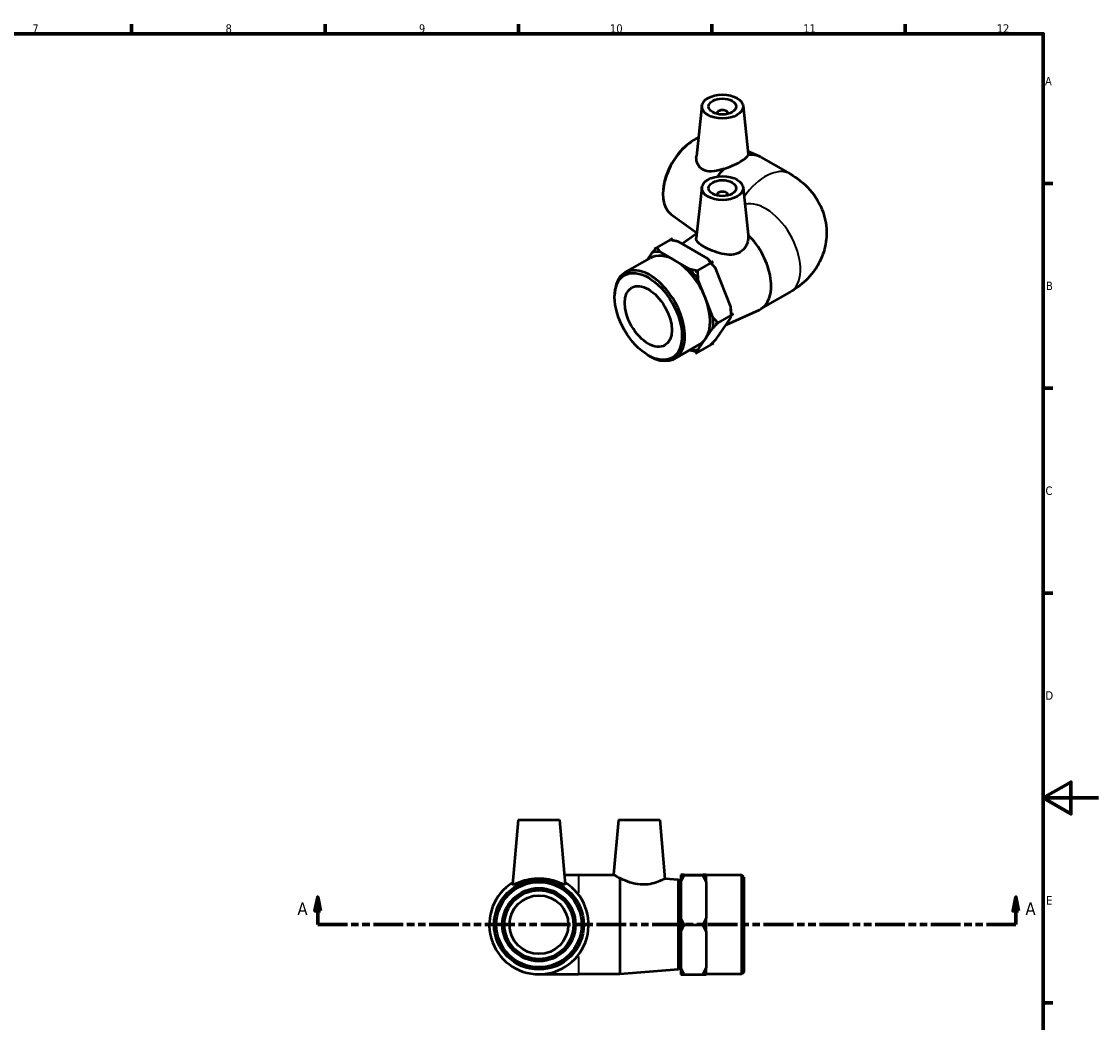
# Model space of a CAD drawing. Header units: millimetres. Extents: x 0 to 901, y -136 to 594.
# Tile 4 of 4: x 451 to 841, y 216 to 578. Entities that reach past the tile are written whole.
import ezdxf

# ---------------------------------------------------------------- set-up
doc = ezdxf.new("R2010")
doc.units = ezdxf.units.MM
doc.linetypes.add('DOUBLE_DASH_CHAIN', pattern=[1.2403, 0.6614, -0.0827, 0.1654, -0.0827, 0.1654, -0.0827])
for name, color, linetype, lineweight in [('Border (ANSI)', 7, 'Continuous', 70), ('Section Line (ANSI)', 7, 'DOUBLE_DASH_CHAIN', 70), ('Visible (ANSI)', 7, 'Continuous', 50), ('Visible Narrow (ANSI)', 7, 'Continuous', 35)]:
    doc.layers.add(name, color=color, linetype=linetype, lineweight=lineweight)
doc.styles.add('Label Text (ANSI)', font='tahoma.ttf')
doc.styles.add('Note Text (ANSI)', font='tahoma.ttf')

# ---------------------------------------------------------------- blocks, each defined once
blk = doc.blocks.new('Borders Default Border')
at = {"layer": 'Border (ANSI)'}
for p, q in [((490.58, 574), (490.58, 577.45)), ((560.67, 574), (560.67, 577.45)), ((630.75, 574), (630.75, 577.45)), ((700.83, 574), (700.83, 577.45)), ((770.92, 574), (770.92, 577.45)), ((821, 519.75), (824.45, 519.75)), ((821, 445.5), (824.45, 445.5)), ((821, 371.25), (824.45, 371.25)), ((821, 222.75), (824.45, 222.75))]:
    blk.add_line(p, q, dxfattribs=at)
at = {"layer": 'Border (ANSI)', "flags": 128}
for points in [[(20, 20), (20, 574), (821, 574), (821, 20), (20, 20)], [(841, 297), (821, 297), (831, 302.77), (831, 291.23), (821, 297)]]:
    blk.add_lwpolyline(points, dxfattribs=at)
at = {"layer": 'Border (ANSI)', "color": 230, "true_color": 0xff0080, "attachment_point": 7, "style": 'Note Text (ANSI)'}
for s, insert, char_height in [('7', (454.6, 574.4), 3.05), ('8', (524.63, 574.33), 3.05), ('9', (594.7, 574.34), 3.05), ('10', (663.96, 574.34), 3.048), ('11', (734.04, 574.4), 3.048), ('12', (804.13, 574.4), 3.048), ('A', (821.63, 555.35), 3.05), ('B', (821.99, 481.1), 3.05), ('C', (821.8, 406.8), 3.05), ('D', (821.81, 332.6), 3.05), ('E', (822.05, 258.35), 3.05)]:
    blk.add_mtext(s, dxfattribs=dict(at, insert=insert, char_height=char_height))
blk = doc.blocks.new('2dTransSection0')
at = {"layer": 'Section Line (ANSI)', "linetype": 'Continuous'}
for p, q in [((558.03, 261.06), (557.03, 256.06)), ((558.03, 256.06), (558.03, 261.06)), ((559.03, 256.06), (558.03, 261.06)), ((811.07, 261.06), (810.07, 256.06)), ((811.07, 256.06), (811.07, 261.06)), ((812.07, 256.06), (811.07, 261.06)), ((557.03, 256.06), (559.03, 256.06)), ((558.03, 251.06), (558.03, 256.06)), ((810.07, 256.06), (812.07, 256.06)), ((811.07, 251.06), (811.07, 256.06)), ((558.03, 251.06), (568.63, 251.06)), ((800.47, 251.06), (811.07, 251.06))]:
    blk.add_line(p, q, dxfattribs=at)
at = {"layer": 'Section Line (ANSI)', "linetype": 'DOUBLE_DASH_CHAIN', "ltscale": 16.288881}
blk.add_line((558.03, 251.06), (811.07, 251.06), dxfattribs=at)
at = {"layer": 'Section Line (ANSI)', "linetype": 'Continuous', "flags": 128}
for points in [[(559.03, 256.06), (558.03, 261.06), (557.03, 256.06), (559.03, 256.06)], [(812.07, 256.06), (811.07, 261.06), (810.07, 256.06), (812.07, 256.06)]]:
    blk.add_lwpolyline(points, dxfattribs=at)
at = {"layer": 'Section Line (ANSI)'}
for points in [[(559.03, 256.06), (558.03, 261.06), (557.03, 256.06), (559.03, 256.06)], [(812.07, 256.06), (811.07, 261.06), (810.07, 256.06), (812.07, 256.06)]]:
    blk.add_solid(points, dxfattribs=at)
at = {"layer": 'Section Line (ANSI)', "char_height": 4.57, "attachment_point": 7, "style": 'Label Text (ANSI)'}
for insert in [(550.67, 254.56), (814.54, 254.56)]:
    blk.add_mtext('A', dxfattribs=dict(at, insert=insert))

msp = doc.modelspace()

# ---------------------------------------------------------------- linework, layer by layer
at = {"layer": 'Visible (ANSI)'}
for p, q in [((697.225, 547.898), (695.273, 529.688)), ((712.197, 547.898), (714.074, 530.388)), ((702.711, 545.179), (702.711, 544.993)), ((706.711, 545.179), (706.711, 544.993)), ((693.084, 534.661), (693.559, 534.986)), ((713.96, 531.451), (718.105, 529.588)), ((718.643, 529.313), (729.25, 523.205)), ((683.223, 517.538), (683.181, 516.964)), ((697.225, 518.336), (695.247, 499.887)), ((702.711, 515.617), (702.711, 515.43)), ((706.711, 515.617), (706.711, 515.43)), ((712.197, 518.336), (714.039, 501.153)), ((686.06, 508.573), (695.455, 501.828)), ((686.626, 499.796), (680.12, 496.05)), ((685.742, 499.287), (686.626, 499.796)), ((686.626, 499.796), (686.626, 499.796)), ((690.037, 497.85), (695.445, 501.732)), ((680.121, 496.049), (680.12, 496.05)), ((680.12, 496.05), (680.12, 496.049)), ((680.121, 496.049), (681.005, 496.558)), ((699.34, 492.543), (688.608, 498.665)), ((669.389, 487.433), (678.546, 492.706)), ((679.137, 494.626), (677.328, 492.005)), ((687.469, 491.858), (682.103, 494.919)), ((692.835, 488.796), (687.469, 491.858)), ((701.323, 491.412), (694.817, 487.666)), ((695.701, 488.175), (694.817, 487.666)), ((694.817, 487.665), (695.701, 488.174)), ((701.322, 491.412), (700.438, 490.903)), ((700.439, 490.902), (701.323, 491.411)), ((701.323, 491.412), (701.322, 491.412)), ((701.323, 491.411), (701.323, 491.412)), ((707.731, 475.025), (702.322, 488.857)), ((694.817, 487.665), (694.817, 487.666)), ((694.817, 487.666), (694.817, 487.666)), ((698.521, 478.195), (695.816, 485.111)), ((718.643, 474.254), (729.25, 480.362)), ((665.643, 478.553), (665.643, 479.164)), ((701.226, 471.279), (698.521, 478.195)), ((708.73, 472.47), (702.225, 468.724)), ((706.024, 468.55), (718.105, 473.98)), ((708.73, 472.47), (707.846, 471.961)), ((707.846, 471.961), (708.73, 472.47)), ((707.847, 472.9), (707.847, 471.961)), ((708.73, 472.47), (708.73, 472.47)), ((708.73, 472.47), (708.73, 472.47)), ((703.109, 469.233), (702.225, 468.724)), ((702.225, 468.724), (703.109, 469.233)), ((702.225, 468.724), (702.225, 468.724)), ((702.225, 468.724), (702.225, 468.724)), ((702.425, 463.336), (707.747, 471.046)), ((707.847, 471.961), (707.847, 471.927)), ((698.581, 463.445), (701.242, 467.3)), ((687.354, 456.236), (696.511, 461.509)), ((701.441, 461.912), (694.936, 458.166)), ((695.919, 459.59), (698.581, 463.445)), ((701.442, 461.912), (700.558, 461.403)), ((700.558, 461.404), (701.441, 461.912)), ((701.441, 461.912), (701.442, 461.912)), ((677.794, 457.454), (678.322, 457.147)), ((692.811, 459.378), (692.954, 459.297)), ((695.82, 458.675), (694.936, 458.166)), ((694.936, 458.166), (695.82, 458.675)), ((694.936, 458.166), (694.936, 458.166)), ((694.936, 458.166), (694.936, 458.166)), ((630.713, 289.055), (628.664, 265.634)), ((630.713, 289.055), (645.713, 289.055)), ((645.713, 289.055), (647.762, 265.634)), ((667.013, 289.055), (665.279, 269.238)), ((667.013, 289.055), (682.013, 289.055)), ((682.013, 289.055), (683.88, 267.716)), ((652.513, 269.055), (647.463, 269.055)), ((665.578, 269.055), (652.513, 269.055)), ((667.513, 267.957), (667.513, 233.055)), ((688.765, 267.316), (683.88, 267.716)), ((688.765, 234.794), (688.765, 267.316)), ((689.513, 266.505), (688.765, 267.316)), ((689.513, 266.505), (689.513, 235.605)), ((689.613, 269.104), (690.863, 269.104)), ((689.613, 269.103), (689.613, 269.104)), ((690.821, 269.103), (689.613, 269.103)), ((689.613, 269.091), (689.613, 269.02)), ((689.613, 269.02), (689.613, 269.007)), ((689.613, 269.007), (698.813, 269.007)), ((689.613, 269.007), (689.613, 269.006)), ((689.613, 269.006), (690.863, 269.006)), ((689.613, 269.006), (689.613, 266.572)), ((689.613, 266.572), (689.613, 253.393)), ((690.863, 269.104), (697.563, 269.104)), ((697.563, 269.104), (698.813, 269.104)), ((697.563, 269.006), (698.813, 269.006)), ((698.813, 269.103), (697.604, 269.103)), ((698.813, 269.104), (698.813, 269.103)), ((698.813, 269.091), (698.813, 269.055)), ((698.813, 269.055), (698.813, 269.02)), ((711.763, 269.055), (698.813, 269.055)), ((698.813, 269.007), (698.813, 269.02)), ((698.813, 269.007), (698.813, 269.006)), ((698.813, 266.572), (698.813, 269.006)), ((698.813, 266.572), (698.813, 259.982)), ((711.763, 233.055), (711.763, 269.055)), ((712.513, 268.305), (711.763, 269.055)), ((712.513, 268.305), (712.513, 233.805)), ((689.613, 263.555), (689.513, 263.555)), ((698.813, 259.982), (698.813, 253.393)), ((689.613, 253.393), (689.613, 250.959)), ((690.863, 250.959), (689.613, 250.959)), ((689.613, 250.959), (689.613, 250.958)), ((689.613, 250.958), (689.613, 248.537)), ((689.613, 250.958), (690.863, 250.958)), ((689.613, 250.958), (698.813, 250.958)), ((689.613, 250.958), (689.613, 250.958)), ((698.813, 250.959), (697.563, 250.959)), ((697.563, 250.958), (698.813, 250.958)), ((698.813, 250.959), (698.813, 253.393)), ((698.813, 250.959), (698.813, 250.958)), ((698.813, 248.537), (698.813, 250.958)), ((698.813, 250.958), (698.813, 250.958)), ((689.613, 248.537), (689.613, 235.428)), ((698.813, 248.537), (698.813, 241.983)), ((689.613, 238.555), (689.513, 238.555)), ((698.813, 241.983), (698.813, 235.428)), ((688.765, 234.794), (667.513, 233.055)), ((689.513, 235.605), (688.765, 234.794)), ((689.613, 235.428), (689.613, 233.02)), ((698.813, 233.02), (698.813, 235.428)), ((638.213, 233.055), (652.513, 233.055)), ((667.513, 233.055), (652.513, 233.055)), ((690.863, 233.007), (689.613, 233.007)), ((689.613, 233.007), (689.613, 233.007)), ((689.613, 233.007), (698.813, 233.007)), ((698.813, 233.007), (697.563, 233.007)), ((711.763, 233.055), (698.813, 233.055)), ((698.813, 233.007), (698.813, 233.007)), ((712.513, 233.805), (711.763, 233.055))]:
    msp.add_line(p, q, dxfattribs=at)
for radius in [16.261, 15.45, 13.25, 12.5, 10.625]:
    msp.add_circle((638.213, 251.055), radius, dxfattribs=at)
msp.add_arc((638.213, 251.055), 18, 121.80379, 58.19621, dxfattribs=at)
for centre, major_axis, ratio in [((704.711, 547.632), (-7.5, 0), 0.5758617), ((704.711, 547.632), (-5, 0), 0.5758617), ((704.711, 518.069), (-7.5, 0), 0.5758617), ((704.711, 518.069), (-5, 0), 0.5758617), ((677.841, 471.529), (-8.608, 14.949), 0.5780931), ((677.841, 471.529), (-6.018, 10.45), 0.5780931)]:
    msp.add_ellipse(centre, major_axis=major_axis, ratio=ratio, dxfattribs=at)
for centre, major_axis, ratio, start_param, end_param in [((704.711, 545.179), (-2, 0), 0.5758617, 2.9729035, 6.4518745), ((694.633, 522.369), (-8.115, -14.092), 0.5780931, 3.8070131, 6.2251868), ((694.104, 522.673), (-7.71, -13.389), 0.5780931, 4.0185648, 5.4062132), ((709.661, 513.715), (8.983, 15.599), 0.5780931, 0, 0.4322674), ((709.661, 513.715), (-8.983, -15.599), 0.5780931, 4.2762542, 4.4873682), ((704.711, 515.617), (2, 0), 0.5758617, 6.1144961, 9.5934671), ((709.661, 489.853), (8.983, -15.599), 0.5780931, 6.2251868, 8.2901164), ((687.528, 477.108), (-10.372, 18.011), 0.5780931, 6.0279698, 6.0280076), ((687.528, 477.108), (-8.983, 15.599), 0.5780931, 5.5043899, 6.2831853), ((687.528, 477.108), (-9.748, 16.928), 0.5780931, 5.9033842, 6.1525932), ((687.528, 477.108), (-8.983, 15.599), 0.5780931, 4.4571924, 5.5043899), ((694.034, 480.854), (9.748, -16.928), 0.5780931, 1.856862, 1.963803), ((678.371, 471.835), (8.983, -15.599), 0.5780931, 5.4958534, 10.2121098), ((687.528, 477.108), (-9.748, 16.928), 0.5780931, 4.8561866, 5.1053957), ((694.034, 480.854), (9.748, -16.928), 0.5780931, 1.714594, 1.8568217), ((687.528, 477.108), (10.372, -18.011), 0.5780931, 1.8391796, 1.8392174), ((687.528, 477.108), (8.983, -15.599), 0.5780931, 0.2684022, 1.3155997), ((694.034, 480.854), (9.748, -16.928), 0.5780931, 0.7873319, 0.9166055), ((687.528, 477.108), (-9.748, 16.928), 0.5780931, 3.8089891, 4.0581981), ((687.528, 477.108), (10.372, -18.011), 0.5780931, 0.7919821, 0.7920198), ((687.528, 477.108), (8.983, -15.599), 0.5780931, 0, 0.2684022), ((694.034, 480.854), (10.372, -18.011), 0.5780931, 6.0279698, 6.0280076), ((687.528, 477.108), (9.748, -16.928), 0.5780931, 5.9033842, 6.1525932), ((687.528, 477.108), (10.372, -18.011), 0.5780931, 6.0279698, 6.0280076), ((688.412, 477.617), (10.372, -18.011), 0.5780931, 6.0279698, 6.0280076)]:
    msp.add_ellipse(centre, major_axis=major_axis, ratio=ratio, start_param=start_param, end_param=end_param, dxfattribs=at)
for points, knots in [([(697.622, 524.762), (696.837, 525.191), (696.186, 525.873), (695.37, 527.518), (695.203, 528.473), (695.252, 529.465), (695.261, 529.576), (695.273, 529.687)], [0, 0, 0, 0, 0.34962317, 0.34962317, 0.69924633, 0.69924633, 0.74284921, 0.74284921, 0.74284921, 0.74284921]), ([(705.282, 525.011), (706.211, 525.317), (707.173, 525.692), (709.265, 526.608), (710.364, 527.165), (712.117, 528.175), (712.86, 528.678), (713.726, 529.465), (713.955, 529.776), (714.039, 530.054)], [0.8564115, 0.8564115, 0.8564115, 0.8564115, 1.1438393, 1.1438393, 1.5157619, 1.5157619, 1.8876846, 1.8876846, 2.1751124, 2.1751124, 2.1751124, 2.1751124]), ([(714.074, 530.388), (714.077, 530.356), (714.079, 530.323), (714.077, 530.214), (714.064, 530.135), (714.039, 530.054)], [3.54221286, 3.54221286, 3.54221286, 3.54221286, 3.57806178, 3.57806178, 3.66255665, 3.66255665, 3.66255665, 3.66255665]), ([(705.282, 525.011), (705.009, 524.921), (704.738, 524.837), (703.26, 524.406), (701.971, 524.142), (699.586, 524.077), (698.488, 524.288), (697.622, 524.762)], [-0.85641149, -0.85641149, -0.85641149, -0.85641149, -0.77191662, -0.77191662, -0.38595831, -0.38595831, 0, 0, 0, 0]), ([(729.25, 523.205), (731.722, 521.782), (734.165, 519.95), (738.309, 515.267), (740.063, 512.534), (742.037, 506.836), (742.501, 504.104), (742.407, 498.846), (741.924, 496.342), (740.244, 491.633), (739.01, 489.472), (735.921, 485.388), (734, 483.613), (731.116, 481.501), (730.187, 480.902), (729.25, 480.362)], [4.712389, 4.712389, 4.712389, 4.712389, 5.0265482, 5.0265482, 5.3008356, 5.3008356, 5.5081183, 5.5081183, 5.7003408, 5.7003408, 5.9084861, 5.9084861, 6.164109, 6.164109, 6.2831853, 6.2831853, 6.2831853, 6.2831853]), ([(711.114, 494.804), (710.256, 494.288), (709.189, 493.979), (706.903, 493.84), (705.684, 493.996), (703.417, 494.511), (702.205, 494.909), (699.955, 495.821), (698.917, 496.332), (697.258, 497.287), (696.537, 497.789), (695.554, 498.739), (695.291, 499.19), (695.237, 499.702), (695.238, 499.794), (695.248, 499.887)], [0, 0, 0, 0, 0.3496232, 0.3496232, 0.6992463, 0.6992463, 1.0511595, 1.0511595, 1.4030726, 1.4030726, 1.7549857, 1.7549857, 2.1068988, 2.1068988, 2.1822403, 2.1822403, 2.1822403, 2.1822403]), ([(714.039, 501.149), (714.064, 500.916), (714.077, 500.684), (714.085, 499.406), (713.848, 498.263), (712.838, 496.243), (712.061, 495.375), (711.114, 494.804)], [-0.85641149, -0.85641149, -0.85641149, -0.85641149, -0.77191662, -0.77191662, -0.38595831, -0.38595831, 0, 0, 0, 0]), ([(647.753, 265.592), (647.701, 265.512), (647.407, 265.594), (646.368, 265.997), (645.624, 266.306), (643.959, 266.874), (642.916, 267.176), (640.63, 267.599), (639.386, 267.716), (637.04, 267.716), (635.796, 267.599), (633.51, 267.176), (632.467, 266.874), (630.802, 266.306), (630.058, 265.997), (629.019, 265.594), (628.725, 265.512), (628.665, 265.603), (628.662, 265.617), (628.664, 265.634)], [0, 0, 0, 0, 0.3496232, 0.3496232, 0.6992463, 0.6992463, 1.0511595, 1.0511595, 1.4030726, 1.4030726, 1.7549857, 1.7549857, 2.1068988, 2.1068988, 2.456522, 2.456522, 2.8061452, 2.8061452, 2.8546728, 2.8546728, 2.8546728, 2.8546728]), ([(665.279, 269.238), (665.279, 269.238), (665.53, 269.08), (666.398, 268.568), (666.915, 268.271), (667.513, 267.957)], [1.51576192, 1.51576192, 1.51576192, 1.51576192, 1.88768457, 1.88768457, 2.17511235, 2.17511235, 2.17511235, 2.17511235]), ([(683.88, 267.716), (683.88, 267.716), (683.656, 267.599), (682.76, 267.176), (682.089, 266.874), (680.548, 266.306), (679.567, 265.997), (677.375, 265.594), (676.16, 265.512), (673.716, 265.679), (672.39, 265.968), (669.99, 266.759), (668.911, 267.249), (667.871, 267.77), (667.688, 267.864), (667.513, 267.957)], [1.4030726, 1.4030726, 1.4030726, 1.4030726, 1.7549857, 1.7549857, 2.1068988, 2.1068988, 2.456522, 2.456522, 2.8061452, 2.8061452, 3.1921035, 3.1921035, 3.5780618, 3.5780618, 3.6625566, 3.6625566, 3.6625566, 3.6625566])]:
    msp.add_open_spline(points, degree=3, knots=knots, dxfattribs=at)
for points in [[(714.039, 501.149), (714.039, 501.15), (714.039, 501.152), (714.039, 501.153)], [(647.762, 265.634), (647.763, 265.617), (647.761, 265.603), (647.753, 265.592)]]:
    msp.add_open_spline(points, degree=3, dxfattribs=at)
for points, weights in [([(679.137, 494.626), (679.986, 495.53), (681.004, 496.558)], [1, 1.00242458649, 1.00000125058]), ([(681.005, 496.558), (681.516, 495.681), (682.103, 494.919)], [1, 1.00242521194, 1]), ([(688.608, 498.665), (687.275, 498.998), (685.742, 499.287)], [1, 1.00242521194, 1]), ([(700.438, 490.903), (699.928, 491.78), (699.34, 492.543)], [1, 1.00242521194, 1]), ([(692.835, 488.796), (694.168, 488.464), (695.701, 488.175)], [1, 1.00242521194, 1]), ([(695.701, 488.174), (695.705, 486.563), (695.816, 485.111)], [1, 1.00242521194, 1]), ([(702.322, 488.857), (701.465, 489.88), (700.439, 490.902)], [1, 1.00242521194, 1]), ([(707.846, 471.961), (707.842, 473.572), (707.731, 475.025)], [1, 1.00242521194, 1]), ([(701.226, 471.279), (702.083, 470.256), (703.109, 469.233)], [1, 1.00242521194, 1]), ([(703.109, 469.233), (702.091, 468.204), (701.242, 467.3)], [1, 1.00242521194, 1]), ([(707.747, 471.046), (707.851, 471.521), (707.846, 471.961)], [1, 1.00242521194, 1]), ([(700.558, 461.403), (701.575, 462.431), (702.425, 463.336)], [1, 1.00242521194, 1]), ([(695.82, 458.675), (694.287, 458.964), (692.954, 459.297)], [1, 1.00242521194, 1]), ([(695.919, 459.59), (695.816, 459.115), (695.82, 458.675)], [1, 1.00242521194, 1]), ([(690.863, 269.104), (690.14, 269.097), (689.613, 269.091)], [1, 1.00242521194, 1]), ([(689.613, 269.02), (690.14, 269.013), (690.863, 269.007)], [1, 1.00242521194, 1]), ([(690.863, 269.006), (690.14, 267.752), (689.613, 266.572)], [1, 1.00242521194, 1]), ([(698.813, 269.091), (698.285, 269.097), (697.563, 269.104)], [1, 1.00242521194, 1]), ([(697.563, 269.007), (698.285, 269.013), (698.813, 269.02)], [1, 1.00242521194, 1]), ([(698.813, 266.572), (698.285, 267.752), (697.563, 269.006)], [1, 1.00242521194, 1]), ([(689.613, 253.393), (690.14, 252.213), (690.863, 250.959)], [1, 1.00242521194, 1]), ([(690.863, 250.958), (690.14, 249.71), (689.613, 248.537)], [1, 1.00242521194, 1]), ([(697.563, 250.959), (698.285, 252.213), (698.813, 253.393)], [1, 1.00242521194, 1]), ([(698.813, 248.537), (698.285, 249.71), (697.563, 250.958)], [1, 1.00242521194, 1]), ([(689.613, 235.428), (690.14, 234.255), (690.863, 233.007)], [1, 1.00242521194, 1]), ([(697.563, 233.007), (698.285, 234.255), (698.813, 235.428)], [1, 1.00242521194, 1]), ([(690.821, 233.007), (690.125, 233.014), (689.613, 233.02)], [1.00013570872, 1.00235534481, 1]), ([(698.813, 233.02), (698.3, 233.014), (697.604, 233.007)], [1, 1.00235534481, 1.00013570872])]:
    msp.add_rational_spline(points, weights, degree=2, dxfattribs=at)
at = {"layer": 'Visible Narrow (ANSI)'}
for p, q in [((652.513, 269.036), (652.513, 262.632)), ((652.513, 239.479), (652.513, 233.074))]:
    msp.add_line(p, q, dxfattribs=at)
for centre, major_axis, start_param, end_param in [((720.267, 507.607), (8.983, 15.599), 0, 1.4332928), ((720.267, 495.961), (-8.983, 15.599), 3.1415927, 6.1213221)]:
    msp.add_ellipse(centre, major_axis=major_axis, ratio=0.5780931, start_param=start_param, end_param=end_param, dxfattribs=at)

# ---------------------------------------------------------------- block references
msp.add_blockref('Borders Default Border', (0, 0))
at = {"layer": 'Section Line (ANSI)'}
msp.add_blockref('2dTransSection0', (0, 0), dxfattribs=at)

doc.saveas('drawing.dxf')
